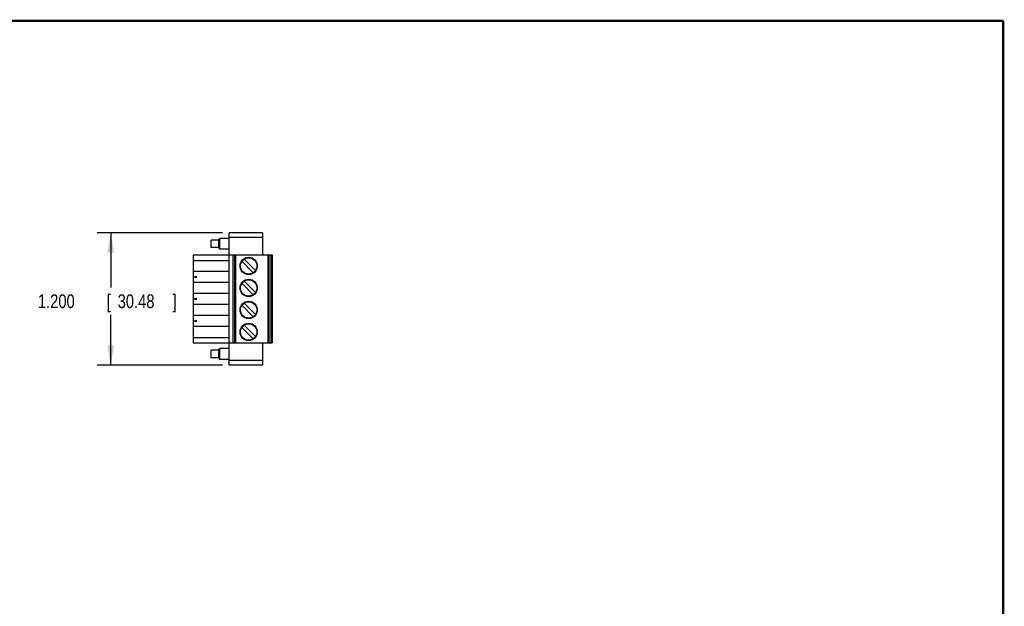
# Model space of a CAD drawing. Header units: inches. Extents: x 0.2 to 16.8, y 0.1 to 10.8.
# Tile 10 of 10: x 7.8 to 16.8, y 5.4 to 10.8. Entities that reach past the tile are written whole.
import ezdxf

# ---------------------------------------------------------------- set-up
doc = ezdxf.new("R2010")
doc.units = ezdxf.units.IN
doc.header["$LTSCALE"] = 0.935
doc.header["$MEASUREMENT"] = 0
doc.layers.get('0').update_dxf_attribs({"linetype": 'CONTINUOUS'})
doc.layers.add('DIMENSIONS', color=7, linetype='CONTINUOUS')
doc.styles.get("Standard").update_dxf_attribs({"font": 'txt', "width": 0.8})
doc.dimstyles.new('DIMSTYLE_1', dxfattribs={"dimtxt": 0.125, "dimasz": 0.18, "dimexe": 0.18, "dimexo": 0.0625, "dimgap": 0.09, "dimtad": 0, "dimtih": 1, "dimtoh": 1, "dimdec": 3, "dimzin": 4, "dimdsep": 46, "dimtxsty": 'STANDARD', "dimblk": '_FILLED', "dimblk1": '_FILLED', "dimblk2": '_FILLED', "dimcen": 0.09, "dimadec": 0, "dimazin": 0, "dimtp": 0.01, "dimtm": 0.01, "dimtfac": 1, "dimtdec": 3, "dimtofl": 0, "dimtmove": 0, "dimatfit": 3, "dimldrblk": '_FILLED', "dimfxl": 1, "dimtolj": 1, "dimtzin": 4, "dimarcsym": 0})

# ---------------------------------------------------------------- blocks, each defined once
blk = doc.blocks.new('_FILLED')
at = {"color": 0, "linetype": 'BYBLOCK'}
blk.add_solid([(0, 0), (-1, 0.174), (-1, -0.174)], dxfattribs=at)
blk = doc.blocks.new('*D3')
at = {"layer": 'DIMENSIONS', "color": 2, "linetype": 'CONTINUOUS'}
for p, q in [((9.6557, 8.8328), (8.5164, 8.8328)), ((8.6414, 8.8328), (8.6414, 8.3369)), ((8.6414, 7.6328), (8.6414, 8.0869)), ((9.6557, 7.6328), (8.5164, 7.6328))]:
    blk.add_line(p, q, dxfattribs=at)
at = {"layer": 'DIMENSIONS', "color": 2, "linetype": 'CONTINUOUS', "xscale": 0.18, "yscale": 0.18, "zscale": 0.18}
for p, rotation in [((8.6414, 8.8328), 90), ((8.6414, 7.6328), 270)]:
    blk.add_blockref('_FILLED', p, dxfattribs=dict(at, rotation=rotation))
at = {"layer": 'DIMENSIONS', "color": 2, "linetype": 'CONTINUOUS', "width": 0.8}
for s, p in [('1.200', (7.9789, 8.1494)), ('[', (8.6039, 8.1494)), ('30.48', (8.7039, 8.1494)), (']', (9.2039, 8.1494))]:
    blk.add_text(s, height=0.125, dxfattribs=at).set_placement(p)

msp = doc.modelspace()

# ---------------------------------------------------------------- linework, layer by layer
at = {"color": 7, "linetype": 'CONTINUOUS'}
for p, q in [((9.6198, 8.7673), (9.6336, 8.782)), ((9.6336, 8.6836), (9.6336, 8.782)), ((9.7182, 8.782), (9.6336, 8.782)), ((9.7182, 7.6328), (9.7182, 8.8328)), ((10.0214, 8.8328), (9.7182, 8.8328)), ((9.7182, 8.7935), (10.0214, 8.7935)), ((10.0214, 8.8328), (10.0214, 8.6328)), ((9.5529, 8.6984), (9.5529, 8.7673)), ((9.6198, 8.7673), (9.5529, 8.7673)), ((9.6198, 8.6984), (9.5529, 8.6984)), ((9.6198, 8.7673), (9.6198, 8.6984)), ((9.6198, 8.6984), (9.6336, 8.6836)), ((9.7182, 8.6836), (9.6336, 8.6836)), ((9.3914, 8.6328), (9.3914, 7.8328)), ((9.3914, 8.6328), (10.108, 8.6328)), ((9.751, 8.6328), (9.751, 7.8328)), ((9.7645, 8.6328), (9.7645, 7.8328)), ((9.7762, 7.8328), (9.7762, 8.6328)), ((9.8522, 8.5943), (9.9557, 8.4908)), ((10.0684, 8.6328), (10.0684, 7.8328)), ((10.0763, 7.8328), (10.0763, 8.6328)), ((10.0773, 8.6328), (10.0773, 7.8328)), ((10.0962, 8.6328), (10.0962, 7.8328)), ((10.1001, 8.6328), (10.1001, 7.8328)), ((10.108, 8.6328), (10.108, 7.8328)), ((9.3914, 8.5822), (9.7182, 8.5822)), ((9.9362, 8.4713), (9.8327, 8.5748)), ((9.7182, 8.4834), (9.3914, 8.4834)), ((9.3914, 8.4328), (9.421, 8.4407)), ((9.421, 8.4249), (9.3914, 8.4328)), ((9.421, 8.4249), (9.421, 8.4407)), ((9.7182, 8.3822), (9.3914, 8.3822)), ((9.8327, 8.3748), (9.9362, 8.2713)), ((9.8522, 8.3943), (9.9557, 8.2908)), ((9.7182, 8.2834), (9.3914, 8.2834)), ((9.3914, 8.2328), (9.421, 8.2407)), ((9.421, 8.2249), (9.3914, 8.2328)), ((9.421, 8.2249), (9.421, 8.2407)), ((9.7182, 8.1822), (9.3914, 8.1822)), ((9.9362, 8.0713), (9.8327, 8.1748)), ((9.8522, 8.1943), (9.9557, 8.0908)), ((9.7182, 8.0834), (9.3914, 8.0834)), ((9.3914, 8.0328), (9.421, 8.0407)), ((9.421, 8.0249), (9.3914, 8.0328)), ((9.7182, 7.9822), (9.3914, 7.9822)), ((9.421, 8.0249), (9.421, 8.0407)), ((9.8327, 7.9748), (9.9362, 7.8713)), ((9.9557, 7.8908), (9.8522, 7.9943)), ((9.3914, 7.8834), (9.7182, 7.8834)), ((9.3914, 7.8328), (10.108, 7.8328)), ((10.0214, 7.8328), (10.0214, 7.6328)), ((9.6198, 7.7673), (9.5529, 7.7673)), ((9.5529, 7.6984), (9.5529, 7.7673)), ((9.6198, 7.6984), (9.5529, 7.6984)), ((9.6198, 7.7673), (9.6336, 7.782)), ((9.6198, 7.7673), (9.6198, 7.6984)), ((9.6198, 7.6984), (9.6336, 7.6836)), ((9.7182, 7.782), (9.6336, 7.782)), ((9.6336, 7.6836), (9.6336, 7.782)), ((9.7182, 7.6836), (9.6336, 7.6836)), ((10.0214, 7.6722), (9.7182, 7.6722)), ((10.0214, 7.6328), (9.7182, 7.6328))]:
    msp.add_line(p, q, dxfattribs=at)
at = {"color": 7, "linetype": 'CONTINUOUS', "const_width": 0.02}
for points in [[(16.75, 10.7586), (0.25, 10.7586)], [(16.75, 0.2586), (16.75, 10.7586)]]:
    msp.add_lwpolyline(points, dxfattribs=at)
at = {"color": 7, "linetype": 'CONTINUOUS'}
for centre, radius in [((9.8942, 8.5328), 0.0787), ((9.8942, 8.5328), 0.0745), ((9.8942, 8.3328), 0.0787), ((9.8942, 8.3328), 0.0745), ((9.8942, 8.1328), 0.0787), ((9.8942, 8.1328), 0.0745), ((9.8942, 7.9328), 0.0787), ((9.8942, 7.9328), 0.0745)]:
    msp.add_circle(centre, radius, dxfattribs=at)

# ---------------------------------------------------------------- dimensions: what is measured, and where the dimension line sits
at = {"layer": 'DIMENSIONS', "color": 2, "linetype": 'CONTINUOUS'}
dim = msp.add_linear_dim(base=(8.6414, 7.6328), p1=(9.6557, 8.8328), p2=(9.6557, 7.6328), angle=270, dimstyle='DIMSTYLE_1', dxfattribs=at)
dim.commit()
dim.dimension.update_dxf_attribs({"geometry": '*D3', "text_midpoint": (8.6414, 8.2119), "dimtype": 160})

doc.saveas('drawing.dxf')
